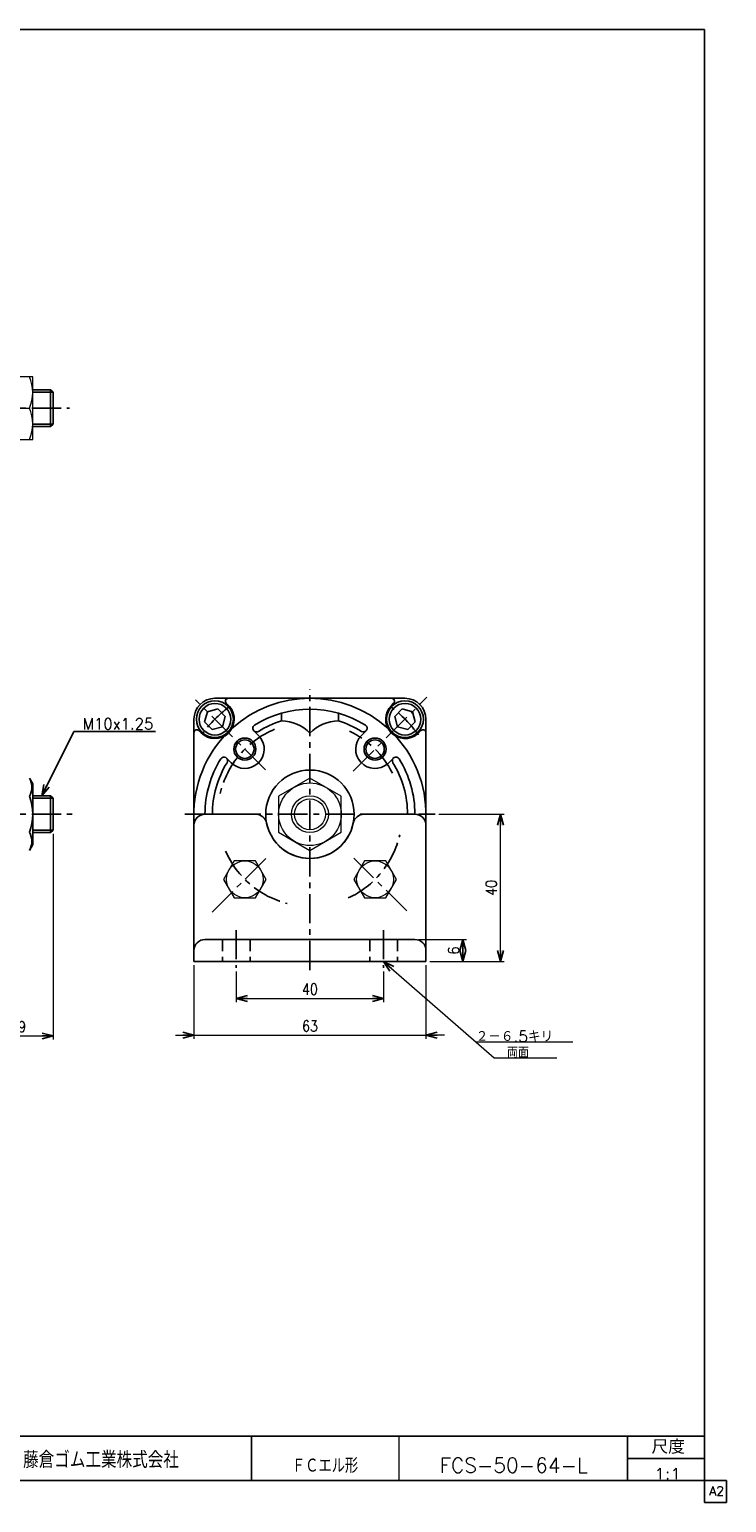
# Model space of a CAD drawing. Header units: millimetres. Extents: x -272 to 287, y -200 to 200.
# Tile 3 of 3: x 98 to 287, y -200 to 200. Entities that reach past the tile are written whole.
import ezdxf
from ezdxf.enums import TextEntityAlignment as Align

# ---------------------------------------------------------------- set-up
doc = ezdxf.new("R2010")
doc.units = ezdxf.units.MM
doc.header["$LTSCALE"] = 0.25
doc.linetypes.add('CENTER', pattern=[50.8, 31.75, -6.35, 6.35, -6.35])
doc.linetypes.add('DASHED', pattern=[19.05, 12.7, -6.35])
doc.layers.add('ZUWAKU', color=7, linetype='Continuous')
doc.styles.add('FdaStyle0', font='txt.shx', dxfattribs={"width": 0.833333, "bigfont": 'bigfont'})
doc.dimstyles.new('DaDimRotatedStyle', dxfattribs={"dimtxt": 3, "dimasz": 3.000002, "dimexe": 1, "dimexo": 1, "dimgap": 1, "dimtad": 3, "dimdsep": 46, "dimtxsty": 'FdaStyle0', "dimblk1": 'OPEN30', "dimblk2": 'OPEN30', "dimsah": 1, "dimcen": 0.09, "dimclrd": 4, "dimclre": 4, "dimclrt": 4, "dimadec": 0, "dimazin": 2, "dimtfac": 1, "dimtdec": 4, "dimtmove": 0, "dimatfit": 0, "dimfxl": 1, "dimarcsym": 0})

# ---------------------------------------------------------------- blocks, each defined once
blk = doc.blocks.new('_OPEN30')
at = {"color": 0, "linetype": 'ByBlock', "lineweight": -2}
for p, q in [((-1, 0.267949), (0, 0)), ((0, 0), (-1, -0.267949)), ((0, 0), (-1, 0))]:
    blk.add_line(p, q, dxfattribs=at)
blk = doc.blocks.new('DC_GROUP_Φ50_1')
at = {"color": 4, "linetype": 'Continuous', "lineweight": 13}
for p, q in [((173.9, -3.29), (165.4, -8.19)), ((182.4, -8.19), (173.9, -3.29)), ((165.4, -8.19), (165.4, -18.01)), ((182.4, -18.01), (182.4, -8.19)), ((165.4, -18.01), (173.9, -22.92)), ((173.9, -22.92), (182.4, -18.01))]:
    blk.add_line(p, q, dxfattribs=at)
for radius in [8.5, 5, 4.19]:
    blk.add_circle((173.9, -13.1), radius, dxfattribs=at)
blk = doc.blocks.new('DC_GROUP_Φ50_5')
at = {"color": 4, "linetype": 'Continuous', "lineweight": 13}
for p, q in [((153.33, -25.78), (150.44, -30.78)), ((159.1, -25.78), (153.33, -25.78)), ((161.99, -30.78), (159.1, -25.78)), ((150.44, -30.78), (153.33, -35.78)), ((159.1, -35.78), (161.99, -30.78)), ((153.33, -35.78), (159.1, -35.78))]:
    blk.add_line(p, q, dxfattribs=at)
blk.add_circle((156.22, -30.78), 5, dxfattribs=at)
blk = doc.blocks.new('DC_GROUP_Φ50_6')
at = {"color": 4, "linetype": 'Continuous', "lineweight": 13}
for p, q in [((188.69, -25.78), (185.8, -30.78)), ((194.46, -25.78), (188.69, -25.78)), ((197.35, -30.78), (194.46, -25.78)), ((185.8, -30.78), (188.69, -35.78)), ((194.46, -35.78), (197.35, -30.78)), ((188.69, -35.78), (194.46, -35.78))]:
    blk.add_line(p, q, dxfattribs=at)
blk.add_circle((191.57, -30.78), 5, dxfattribs=at)
blk = doc.blocks.new('*D10')
at = {"color": 4, "linetype": 'Continuous', "lineweight": 13}
for p, q in [((153.9, -55.8), (153.9, -64.1)), ((193.9, -55.8), (193.9, -64.1)), ((153.9, -63.1), (193.9, -63.1))]:
    blk.add_line(p, q, dxfattribs=at)
at = {"color": 4, "xscale": 3.000002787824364, "yscale": 2.999989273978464}
for p, rotation in [((153.9, -63.1), 180), ((193.9, -63.1), 360)]:
    blk.add_blockref('_OPEN30', p, dxfattribs=dict(at, rotation=rotation))
at = {"color": 4, "insert": (173.9, -62.1), "char_height": 3, "width": 11.25, "attachment_point": 8, "style": 'FdaStyle0'}
blk.add_mtext('\\T1.00;40', dxfattribs=at)
blk = doc.blocks.new('DA_IMAGEDIMGROUP_1')
at = {"color": 4, "linetype": 'Continuous', "lineweight": 13}
for p, q in [((142.4, -54.1), (142.4, -74.1)), ((205.4, -54.1), (205.4, -74.1)), ((137.4, -73.1), (142.4, -73.1)), ((142.4, -73.1), (205.4, -73.1)), ((210.4, -73.1), (205.4, -73.1))]:
    blk.add_line(p, q, dxfattribs=at)
at = {"color": 4, "xscale": 3.000002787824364, "yscale": 2.999989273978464}
for p, rotation in [((142.4, -73.1), 360), ((205.4, -73.1), 180)]:
    blk.add_blockref('_OPEN30', p, dxfattribs=dict(at, rotation=rotation))
at = {"color": 4, "insert": (173.9, -72.1), "char_height": 3, "width": 11.25, "attachment_point": 8, "style": 'FdaStyle0'}
blk.add_mtext('\\T1.00;63', dxfattribs=at)
blk = doc.blocks.new('*D12')
at = {"color": 4, "linetype": 'Continuous', "lineweight": 13}
for p, q in [((203.4, -47.1), (216.4, -47.1)), ((215.4, -53.1), (215.4, -47.1)), ((206.4, -53.1), (216.4, -53.1))]:
    blk.add_line(p, q, dxfattribs=at)
at = {"color": 4, "xscale": 3.000002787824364, "yscale": 2.999989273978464}
for p, rotation in [((215.4, -47.1), 90), ((215.4, -53.1), 270)]:
    blk.add_blockref('_OPEN30', p, dxfattribs=dict(at, rotation=rotation))
at = {"color": 4, "insert": (214.4, -50.1), "char_height": 3, "width": 7.5, "attachment_point": 8, "rotation": 90, "style": 'FdaStyle0'}
blk.add_mtext('\\T1.00;6', dxfattribs=at)
blk = doc.blocks.new('*D13')
at = {"color": 4, "linetype": 'Continuous', "lineweight": 13}
for p, q in [((208.9, -13.1), (226.64, -13.1)), ((225.64, -53.1), (225.64, -13.1)), ((206.4, -53.1), (226.64, -53.1))]:
    blk.add_line(p, q, dxfattribs=at)
at = {"color": 4, "xscale": 3.000002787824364, "yscale": 2.999989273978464}
for p, rotation in [((225.64, -13.1), 90), ((225.64, -53.1), 270)]:
    blk.add_blockref('_OPEN30', p, dxfattribs=dict(at, rotation=rotation))
at = {"color": 4, "insert": (224.64, -33.1), "char_height": 3, "width": 11.25, "attachment_point": 8, "rotation": 90, "style": 'FdaStyle0'}
blk.add_mtext('\\T1.00;40', dxfattribs=at)
blk = doc.blocks.new('DC_GROUP_Φ50_14')
at = {"color": 4, "linetype": 'Continuous', "lineweight": 13}
for p, q in [((98.65, 105.69), (92.65, 105.69)), ((92.65, 105.69), (92.65, 88.69)), ((98.65, 88.69), (98.65, 105.69)), ((93.54, 97.19), (97.75, 97.19)), ((92.65, 88.69), (98.65, 88.69))]:
    blk.add_line(p, q, dxfattribs=at)
for centre, start, end in [((103.09, 101.44), 156.0093, 203.9907), ((88.2, 101.44), 336.0093, 23.9907), ((103.09, 92.94), 156.0093, 203.9907), ((88.2, 92.94), 336.0093, 23.9907)]:
    blk.add_arc(centre, 10.45, start, end, dxfattribs=at)
blk = doc.blocks.new('*D37')
at = {"color": 4, "linetype": 'Continuous', "lineweight": 13}
for p, q in [((104.15, -18.43), (104.15, -74.31)), ((85.15, -55.96), (85.15, -74.31)), ((85.15, -73.31), (104.15, -73.31))]:
    blk.add_line(p, q, dxfattribs=at)
at = {"color": 4, "xscale": 3.000002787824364, "yscale": 2.999989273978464}
for p, rotation in [((85.15, -73.31), 180), ((104.15, -73.31), 360)]:
    blk.add_blockref('_OPEN30', p, dxfattribs=dict(at, rotation=rotation))
at = {"color": 4, "insert": (94.65, -72.31), "char_height": 3, "width": 11.25, "attachment_point": 8, "style": 'FdaStyle0'}
blk.add_mtext('\\T1.00;19', dxfattribs=at)

msp = doc.modelspace()

# ---------------------------------------------------------------- linework, layer by layer
at = {"color": 4, "linetype": 'Continuous', "lineweight": 25}
for p, q in [((103.472, 102.186), (98.647, 102.186)), ((104.147, 101.511), (98.647, 101.511)), ((104.147, 101.511), (103.472, 102.186)), ((103.472, 102.186), (103.472, 97.186)), ((104.147, 97.186), (104.147, 101.511)), ((103.472, 92.186), (103.472, 97.186)), ((104.147, 97.186), (104.147, 92.861)), ((104.147, 92.861), (98.647, 92.861)), ((103.472, 92.186), (98.647, 92.186)), ((104.147, 92.861), (103.472, 92.186)), ((148.096, 18.399), (173.896, 18.399)), ((152.066, 16.154), (151.186, 17.033)), ((199.696, 18.399), (173.896, 18.399)), ((195.993, 16.421), (196.605, 17.033)), ((142.396, -38.901), (142.396, 12.699)), ((146.054, 14.74), (145.307, 11.952)), ((148.843, 15.488), (146.054, 14.74)), ((150.884, 13.446), (148.843, 15.488)), ((150.137, 10.658), (150.884, 13.446)), ((166.146, 14.325), (166.146, 12.241)), ((181.646, 14.325), (181.646, 12.241)), ((198.949, 15.488), (196.907, 13.446)), ((196.907, 13.446), (197.654, 10.658)), ((201.737, 14.74), (198.949, 15.488)), ((202.484, 11.952), (201.737, 14.74)), ((205.396, -38.901), (205.396, 12.699)), ((101.06, -8.101), (109.787, 9.353)), ((109.787, 9.353), (131.987, 9.353)), ((144.374, 8.996), (143.761, 9.609)), ((145.307, 11.952), (147.349, 9.911)), ((147.349, 9.911), (150.137, 10.658)), ((160.197, 8.022), (158.671, 9.548)), ((187.861, 8.289), (189.12, 9.548)), ((197.654, 10.658), (200.443, 9.911)), ((200.443, 9.911), (202.484, 11.952)), ((203.15, 8.729), (204.03, 9.609)), ((152.506, 0.865), (151.247, 2.123)), ((195.019, 0.598), (196.545, 2.123)), ((97.744, -3.286), (98.647, -4.851)), ((98.647, -21.351), (98.647, -4.851)), ((103.472, -8.101), (98.647, -8.101)), ((104.147, -8.776), (98.647, -8.776)), ((104.147, -8.776), (103.472, -8.101)), ((103.472, -8.101), (103.472, -13.101)), ((104.147, -13.101), (104.147, -8.776)), ((103.472, -18.101), (103.472, -13.101)), ((104.147, -13.101), (104.147, -17.426)), ((145.396, -13.101), (159.199, -13.101)), ((202.396, -13.101), (188.593, -13.101)), ((104.147, -17.426), (98.647, -17.426)), ((103.472, -18.101), (98.647, -18.101)), ((104.147, -17.426), (103.472, -18.101)), ((142.396, -16.101), (142.396, -53.101)), ((205.396, -16.101), (205.396, -53.101)), ((97.744, -22.916), (98.647, -21.351)), ((145.396, -47.101), (173.896, -47.101)), ((202.396, -47.101), (173.896, -47.101)), ((142.396, -53.101), (173.896, -53.101)), ((205.396, -53.101), (173.896, -53.101))]:
    msp.add_line(p, q, dxfattribs=at)
at = {"color": 4, "linetype": 'CENTER', "lineweight": 25}
for p, q in [((-79.422, 97.186), (108.633, 97.186)), ((173.896, -55.408), (173.896, 20.899)), ((161.851, -1.057), (142.783, 18.012)), ((185.633, -1.364), (205.663, 18.667)), ((-79.422, -13.101), (109.305, -13.101)), ((139.896, -13.101), (207.896, -13.101)), ((147.32, -39.677), (162.828, -24.169)), ((200.164, -39.37), (185.83, -25.035)), ((153.896, -44.54), (153.896, -54.798)), ((193.896, -44.54), (193.896, -54.798))]:
    msp.add_line(p, q, dxfattribs=at)
at = {"color": 4, "linetype": 'Continuous', "lineweight": 13}
for p, q in [((98.647, -8.776), (98.647, -18.101)), ((193.896, -53.101), (223.935, -79.287)), ((218.919, -74.914), (245.235, -74.914)), ((223.935, -79.287), (240.893, -79.287))]:
    msp.add_line(p, q, dxfattribs=at)
at = {"color": 4, "linetype": 'DASHED', "lineweight": 25}
for p, q in [((150.146, -47.101), (150.146, -53.101)), ((157.646, -47.101), (157.646, -53.101)), ((190.146, -47.101), (190.146, -53.101)), ((197.646, -47.101), (197.646, -53.101))]:
    msp.add_line(p, q, dxfattribs=at)
at = {"color": 4, "linetype": 'Continuous', "lineweight": 25}
for centre, radius in [((148.096, 12.699), 5), ((148.086, 12.709), 4.294), ((199.696, 12.699), 5), ((199.705, 12.709), 4.294), ((156.218, 4.577), 3), ((156.218, 4.577), 2.5), ((191.573, 4.577), 3), ((191.573, 4.577), 2.5), ((173.896, -13.101), 12)]:
    msp.add_circle(centre, radius, dxfattribs=at)
for centre, radius, start, end in [((148.096, 12.699), 5.7, 90, 180), ((148.086, 12.709), 5.25, 225, 40.8865), ((151.752, 17.599), 0.8, 90, 225), ((173.896, -13.101), 31.5, 47.70516, 132.29484), ((199.705, 12.709), 5.25, 135, 310.8865), ((196.04, 17.599), 0.8, 315, 90), ((199.696, 12.699), 5.7, 0, 90), ((173.896, -13.101), 28.5, 58.13656, 121.86344), ((173.896, -13.101), 26.5, 107.00486, 121.86344), ((166.146, 1.582), 10.658, 43.35334, 90), ((181.646, 1.582), 10.658, 90, 136.64666), ((173.896, -13.101), 26.5, 58.13656, 72.99514), ((143.196, 9.043), 0.8, 45, 180), ((173.896, -13.101), 31.5, 137.70516, 184.17984), ((156.218, 4.577), 5.25, 225, 40.8865), ((159.379, 10.255), 1, 121.86344, 301.86344), ((191.573, 4.577), 5.25, 135, 310.8865), ((188.413, 10.255), 1, 238.13656, 58.13656), ((173.896, -13.101), 31.5, 355.82016, 42.29484), ((204.596, 9.043), 0.8, 360, 135), ((173.896, -13.101), 28.5, 148.13656, 180), ((173.896, -13.101), 26.5, 148.13656, 180), ((150.54, 1.416), 1, 328.13656, 148.13656), ((197.252, 1.416), 1, 31.86344, 211.86344), ((173.896, -13.101), 26.5, 0, 31.86344), ((173.896, -13.101), 28.5, 0, 31.86344), ((93.494, -5.74), 4.907, 330.00001, 29.99999), ((84.868, -13.101), 13.779, 339.136, 20.864), ((145.396, -16.101), 3, 90, 180), ((159.199, -16.101), 3, 11.53696, 90), ((173.896, -13.101), 12, 191.53696, 348.46304), ((188.593, -16.101), 3, 90, 168.46304), ((202.396, -16.101), 3, 0, 90), ((93.494, -20.462), 4.907, 330.00001, 29.99999), ((145.396, -50.101), 3, 90, 180), ((202.396, -50.101), 3, 0, 90)]:
    msp.add_arc(centre, radius, start, end, dxfattribs=at)
at = {"color": 4, "linetype": 'CENTER', "lineweight": 25}
for radius, start, end in [(36.5, 127.14511, 142.85489), (36.5, 36.21599, 52.85489), (25, 112.56407, 167.03261), (25, 26.46628, 64.52273), (25, 294.55466, 347.03261), (25, 203.66331, 255.74374)]:
    msp.add_arc((173.896, -13.101), radius, start, end, dxfattribs=at)
at = {"layer": 'ZUWAKU', "color": 5, "linetype": 'Continuous', "lineweight": 25}
for p, q in [((281, 200), (-272, 200)), ((281, -200), (281, 200)), ((287, -194), (-272, -194)), ((287, -200), (287, -194)), ((287, -200), (281, -200))]:
    msp.add_line(p, q, dxfattribs=at)
at = {"layer": 'ZUWAKU', "color": 4, "linetype": 'Continuous', "lineweight": 25}
for p, q in [((90, -182), (281, -182)), ((158, -182), (158, -194)), ((260.135, -194), (260.135, -182)), ((260.135, -188), (281, -188))]:
    msp.add_line(p, q, dxfattribs=at)
at = {"layer": 'ZUWAKU', "color": 4, "linetype": 'Continuous', "lineweight": 13}
msp.add_line((198, -182), (198, -194), dxfattribs=at)

# ---------------------------------------------------------------- block references
at = {"linetype": 'Continuous'}
for name in ['DC_GROUP_Φ50_14', 'DC_GROUP_Φ50_1', 'DC_GROUP_Φ50_5', 'DC_GROUP_Φ50_6', 'DA_IMAGEDIMGROUP_1']:
    msp.add_blockref(name, (0, 0), dxfattribs=at)
at = {"color": 4, "xscale": 3.000002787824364, "yscale": 2.999989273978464}
for p, rotation in [((101.06, -8.101), 243.4349488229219), ((193.896, -53.101), 138.9205210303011)]:
    msp.add_blockref('_OPEN30', p, dxfattribs=dict(at, rotation=rotation))

# ---------------------------------------------------------------- texts
at = {"color": 4, "style": 'FdaStyle0'}
for s, height, width, p, p2 in [('M10x1.25', 3, 0.8, (112.187, 9.953), (131.387, 9.953)), ('２－６.5キリ', 3, 0.875, (218.919, -74.914), (239.919, -74.914)), ('両面', 3, 0.833333, (227.366, -79.287), (233.366, -79.287)), ('ＦＣエル形', 4, 0.692308, (168.996, -191.978), (186.996, -191.978)), ('FCS-50-64-L', 4, 0.820408, (209.105, -191.891), (249.305, -191.891)), ('1:1', 3, 0.8, (267.39, -193.691), (274.59, -193.691))]:
    msp.add_text(s, height=height, dxfattribs=dict(at, width=width)).set_placement(p, p2, align=Align.FIT)
at = {"layer": 'ZUWAKU', "color": 4, "style": 'FdaStyle0'}
for s, height, width, p, p2 in [('尺度', 3.8, 0.749175, (266.615, -186.78), (275.695, -186.78)), ('藤倉ゴム工業株式会社', 4.5, 0.652778, (96.013, -190.657), (138.313, -190.657))]:
    msp.add_text(s, height=height, dxfattribs=dict(at, width=width)).set_placement(p, p2, align=Align.FIT)
at = {"layer": 'ZUWAKU', "color": 7, "style": 'FdaStyle0', "width": 0.8}
msp.add_text('A2', height=2.5, dxfattribs=at).set_placement((282.307, -198.125), (286.307, -198.125), align=Align.FIT)

# ---------------------------------------------------------------- dimensions: what is measured, and where the dimension line sits
at = {"linetype": 'Continuous', "lineweight": 13}
for base, p2, picture, middle in [((225.642, -13.101), (207.896, -13.101), '*D13', (225.642, -33.101)), ((215.396, -47.101), (202.396, -47.101), '*D12', (215.396, -50.101))]:
    dim = msp.add_linear_dim(base=base, p1=(205.396, -53.101), p2=p2, angle=90, dimstyle='DaDimRotatedStyle', override={"dimtxt": 3, "dimasz": 3.000002, "dimexe": 1, "dimexo": 1, "dimgap": 1, "dimtad": 3, "dimtih": 0, "dimtoh": 0, "dimdec": 2, "dimzin": 8, "dimtxsty": 'FdaStyle0', "dimblk1": 'OPEN30', "dimblk2": 'OPEN30', "dimsah": 1, "dimclrd": 4, "dimclre": 4, "dimclrt": 4, "dimazin": 2, "dimtofl": 1, "dimatfit": 0, "dimtolj": 0, "dimtzin": 8}, dxfattribs=at)
    dim.commit()
    dim.dimension.update_dxf_attribs({"geometry": picture, "text_midpoint": middle})
for base, p1, p2, picture, middle in [((104.147, -73.315), (85.147, -54.96), (104.147, -17.426), '*D37', (94.647, -73.315)), ((193.896, -63.101), (153.896, -54.798), (193.896, -54.798), '*D10', (173.896, -63.101))]:
    dim = msp.add_linear_dim(base=base, p1=p1, p2=p2, dimstyle='DaDimRotatedStyle', override={"dimtxt": 3, "dimasz": 3.000002, "dimexe": 1, "dimexo": 1, "dimgap": 1, "dimtad": 3, "dimtih": 0, "dimtoh": 0, "dimdec": 2, "dimzin": 8, "dimtxsty": 'FdaStyle0', "dimblk1": 'OPEN30', "dimblk2": 'OPEN30', "dimsah": 1, "dimclrd": 4, "dimclre": 4, "dimclrt": 4, "dimazin": 2, "dimtofl": 1, "dimatfit": 0, "dimtolj": 0, "dimtzin": 8}, dxfattribs=at)
    dim.commit()
    dim.dimension.update_dxf_attribs({"geometry": picture, "text_midpoint": middle})

doc.saveas('drawing.dxf')
